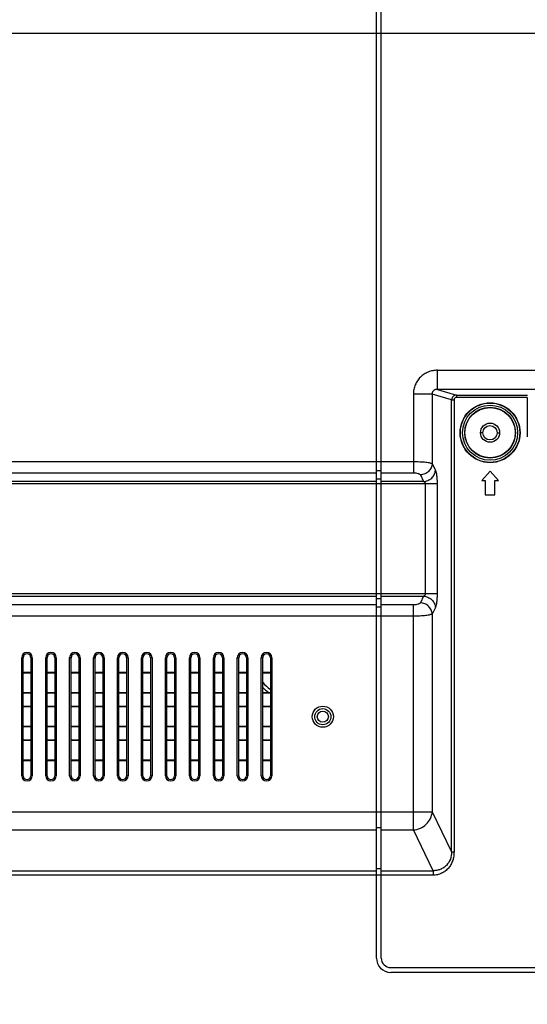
# Model space of a CAD drawing. Header units: millimetres. Extents: x -9020 to -2602, y 1105 to 6065.
# Tile 38 of 80: x -6597 to -6491, y 2650 to 2855. Entities that reach past the tile are written whole.
import ezdxf

# ---------------------------------------------------------------- set-up
doc = ezdxf.new("R2010")
doc.units = ezdxf.units.MM
doc.header["$LTSCALE"] = 65.395
doc.header["$PDSIZE"] = 0.05
doc.layers.get('0').update_dxf_attribs({"linetype": 'CONTINUOUS'})
doc.layers.get('Defpoints').update_dxf_attribs({"linetype": 'CONTINUOUS'})
doc.layers.add('02___PRT_ALL_AXES', color=7, linetype='CONTINUOUS')
doc.styles.get("Standard").update_dxf_attribs({"font": 'GOTHIC.TTF', "width": 0.5})
doc.dimstyles.new('ISO-25', dxfattribs={"dimtxt": 2.5, "dimasz": 2.5, "dimexe": 1.25, "dimexo": 0.625, "dimtad": 1, "dimtxsty": 'STANDARD', "dimcen": 2.5, "dimadec": 0, "dimazin": 0, "dimtfac": 1, "dimtmove": 0, "dimatfit": 3, "dimfxl": 1, "dimarcsym": 0})

# ---------------------------------------------------------------- blocks, each defined once
blk = doc.blocks.new('*D14')
at = {"color": 3, "lineweight": -2}
for p, q in [((-7637.35, 2811.59), (-7637.35, 2459.59)), ((-6424.31, 2811.59), (-6424.31, 2459.59)), ((-6439.31, 2460.84), (-7622.35, 2460.84))]:
    blk.add_line(p, q, dxfattribs=at)
at = {"color": 3}
for points in [[(-7622.35, 2463.34), (-7622.35, 2458.34), (-7637.35, 2460.84)], [(-6439.31, 2458.34), (-6439.31, 2463.34), (-6424.31, 2460.84)]]:
    blk.add_solid(points, dxfattribs=at)
at = {"layer": 'Defpoints', "color": 0}
for p in [(-7637.35, 2812.21), (-6424.31, 2812.21), (-7637.35, 2460.84)]:
    blk.add_point(p, dxfattribs=at)
at = {"color": 2, "insert": (-7030.83, 2478.8), "char_height": 20, "attachment_point": 5}
blk.add_mtext('1213 [47,758]', dxfattribs=at)
blk = doc.blocks.new('*D15')
at = {"color": 3, "lineweight": -2}
for p, q in [((-6472.32, 2852.35), (-7894.01, 2852.35)), ((-7892.76, 2837.35), (-7892.76, 2637.48)), ((-6472.32, 2622.48), (-7894.01, 2622.48))]:
    blk.add_line(p, q, dxfattribs=at)
at = {"color": 3}
for points in [[(-7890.26, 2837.35), (-7895.26, 2837.35), (-7892.76, 2852.35)], [(-7895.26, 2637.48), (-7890.26, 2637.48), (-7892.76, 2622.48)]]:
    blk.add_solid(points, dxfattribs=at)
at = {"layer": 'Defpoints', "color": 0}
for p in [(-6471.7, 2852.35), (-7892.76, 2622.48), (-6471.7, 2622.48)]:
    blk.add_point(p, dxfattribs=at)
at = {"color": 2, "insert": (-7910.72, 2737.42), "char_height": 20, "attachment_point": 5, "rotation": 90}
blk.add_mtext('230 [9,050]', dxfattribs=at)
blk = doc.blocks.new('*D16')
at = {"color": 3, "lineweight": -2}
for p, q in [((-7637.35, 3096.73), (-7637.35, 2411.46)), ((-6390.78, 3096.73), (-6390.78, 2411.46)), ((-6405.78, 2412.71), (-7622.35, 2412.71))]:
    blk.add_line(p, q, dxfattribs=at)
at = {"color": 3}
for points in [[(-7622.35, 2415.21), (-7622.35, 2410.21), (-7637.35, 2412.71)], [(-6405.78, 2410.21), (-6405.78, 2415.21), (-6390.78, 2412.71)]]:
    blk.add_solid(points, dxfattribs=at)
at = {"layer": 'Defpoints', "color": 0}
for p in [(-7637.35, 3097.35), (-6390.78, 3097.35), (-7637.35, 2412.71)]:
    blk.add_point(p, dxfattribs=at)
at = {"color": 2, "insert": (-7014.06, 2430.67), "char_height": 20, "attachment_point": 5}
blk.add_mtext('1247 [49,078]', dxfattribs=at)
blk = doc.blocks.new('*D17')
at = {"color": 3, "lineweight": -2}
for p, q in [((-6463.8, 3204.35), (-7949.19, 3204.35)), ((-7947.94, 3189.35), (-7947.94, 2637.48)), ((-6463.8, 2622.48), (-7949.19, 2622.48))]:
    blk.add_line(p, q, dxfattribs=at)
at = {"color": 3}
for points in [[(-7945.44, 3189.35), (-7950.44, 3189.35), (-7947.94, 3204.35)], [(-7950.44, 2637.48), (-7945.44, 2637.48), (-7947.94, 2622.48)]]:
    blk.add_solid(points, dxfattribs=at)
at = {"layer": 'Defpoints', "color": 0}
for p in [(-6463.18, 3204.35), (-7947.94, 2622.48), (-6463.18, 2622.48)]:
    blk.add_point(p, dxfattribs=at)
at = {"color": 2, "insert": (-7965.9, 2913.42), "char_height": 20, "attachment_point": 5, "rotation": 90}
blk.add_mtext('582 [22,908]', dxfattribs=at)

msp = doc.modelspace()

# ---------------------------------------------------------------- linework, layer by layer
at = {"color": 7, "linetype": 'Continuous'}
for p, q in [((-6522.03, 2659.25), (-6522.03, 3202.39)), ((-6521.03, 2659.25), (-6521.03, 3034.25)), ((-6509.3, 2782.01), (-6321.67, 2782.01)), ((-6509.3, 2778.02), (-6509.3, 2782.01)), ((-6510.39, 2777.05), (-6514.33, 2777.05)), ((-6514.33, 2777.05), (-6514.33, 2760.6)), ((-6506.34, 2775.85), (-6510.39, 2777.05)), ((-6510.39, 2777.05), (-6510.39, 2762.5)), ((-6321.67, 2778.02), (-6509.3, 2778.02)), ((-6509.3, 2778.02), (-6505.34, 2776.84)), ((-6505.34, 2776.84), (-6505.34, 2776.34)), ((-6490.54, 2776.34), (-6505.34, 2776.34)), ((-6490.54, 2776.34), (-6490.54, 2768.1)), ((-6506.34, 2775.85), (-6505.84, 2775.85)), ((-6506.34, 2681.4), (-6506.34, 2775.85)), ((-6505.84, 2775.85), (-6505.84, 2681.4)), ((-6499.83, 2768.96), (-6500.31, 2768.96)), ((-6496.83, 2768.96), (-6496.31, 2768.96)), ((-7359.65, 2762.95), (-6514.33, 2762.95)), ((-6510.39, 2762.5), (-6509.72, 2761.12)), ((-7357.19, 2760.6), (-6522.03, 2760.6)), ((-6522.03, 2761.07), (-6521.03, 2761.07)), ((-6521.03, 2760.6), (-6514.33, 2760.6)), ((-6512.85, 2760.15), (-6512.18, 2758.77)), ((-6498.31, 2760.97), (-6500.06, 2758.97)), ((-6496.56, 2758.97), (-6498.31, 2760.97)), ((-6509.37, 2758.3), (-7360.88, 2758.3)), ((-6522.03, 2758.77), (-7358.07, 2758.77)), ((-6521.03, 2759.24), (-6522.03, 2759.24)), ((-6512.18, 2758.77), (-6521.03, 2758.77)), ((-6511.83, 2758.3), (-6511.83, 2735.3)), ((-6509.37, 2758.3), (-6509.37, 2735.3)), ((-6500.06, 2758.97), (-6499.31, 2758.97)), ((-6499.31, 2758.97), (-6499.31, 2755.97)), ((-6497.31, 2758.97), (-6496.56, 2758.97)), ((-6497.31, 2755.97), (-6497.31, 2758.97)), ((-6499.31, 2755.97), (-6497.31, 2755.97)), ((-6509.37, 2735.3), (-7360.88, 2735.3)), ((-7358.07, 2734.83), (-6522.03, 2734.83)), ((-6522.03, 2733), (-7357.19, 2733)), ((-6522.03, 2734.36), (-6521.03, 2734.36)), ((-6521.03, 2734.83), (-6512.18, 2734.83)), ((-6514.33, 2733), (-6521.03, 2733)), ((-6514.33, 2686.01), (-6514.33, 2733)), ((-6512.18, 2734.83), (-6512.85, 2733.45)), ((-6521.03, 2732.53), (-6522.03, 2732.53)), ((-6509.72, 2732.48), (-6510.39, 2731.1)), ((-6510.39, 2731.1), (-6510.39, 2689.77)), ((-6514.33, 2730.65), (-7359.65, 2730.65)), ((-6596.08, 2721.98), (-6595.78, 2721.98)), ((-6596.08, 2697.33), (-6596.08, 2721.98)), ((-6595.78, 2697.33), (-6595.78, 2721.98)), ((-6593.88, 2721.98), (-6594.18, 2721.98)), ((-6594.18, 2721.98), (-6594.18, 2697.33)), ((-6593.88, 2721.98), (-6593.88, 2697.33)), ((-6591.08, 2721.98), (-6590.78, 2721.98)), ((-6591.08, 2697.33), (-6591.08, 2721.98)), ((-6590.78, 2697.33), (-6590.78, 2721.98)), ((-6588.88, 2721.98), (-6589.18, 2721.98)), ((-6589.18, 2721.98), (-6589.18, 2697.33)), ((-6588.88, 2721.98), (-6588.88, 2697.33)), ((-6586.08, 2721.98), (-6585.78, 2721.98)), ((-6586.08, 2697.33), (-6586.08, 2721.98)), ((-6585.78, 2697.33), (-6585.78, 2721.98)), ((-6583.88, 2721.98), (-6584.18, 2721.98)), ((-6584.18, 2721.98), (-6584.18, 2697.33)), ((-6583.88, 2721.98), (-6583.88, 2697.33)), ((-6581.08, 2721.98), (-6580.78, 2721.98)), ((-6581.08, 2697.33), (-6581.08, 2721.98)), ((-6580.78, 2697.33), (-6580.78, 2721.98)), ((-6578.88, 2721.98), (-6579.18, 2721.98)), ((-6579.18, 2721.98), (-6579.18, 2697.33)), ((-6578.88, 2721.98), (-6578.88, 2697.33)), ((-6576.08, 2721.98), (-6575.78, 2721.98)), ((-6576.08, 2697.33), (-6576.08, 2721.98)), ((-6575.78, 2697.33), (-6575.78, 2721.98)), ((-6573.88, 2721.98), (-6574.18, 2721.98)), ((-6574.18, 2721.98), (-6574.18, 2697.33)), ((-6573.88, 2721.98), (-6573.88, 2697.33)), ((-6571.08, 2721.98), (-6570.78, 2721.98)), ((-6571.08, 2697.33), (-6571.08, 2721.98)), ((-6570.78, 2697.33), (-6570.78, 2721.98)), ((-6568.88, 2721.98), (-6569.18, 2721.98)), ((-6569.18, 2721.98), (-6569.18, 2697.33)), ((-6568.88, 2721.98), (-6568.88, 2697.33)), ((-6566.08, 2721.98), (-6565.78, 2721.98)), ((-6566.08, 2697.33), (-6566.08, 2721.98)), ((-6565.78, 2697.33), (-6565.78, 2721.98)), ((-6563.88, 2721.98), (-6564.18, 2721.98)), ((-6564.18, 2721.98), (-6564.18, 2697.33)), ((-6563.88, 2721.98), (-6563.88, 2697.33)), ((-6561.08, 2721.98), (-6560.78, 2721.98)), ((-6561.08, 2697.33), (-6561.08, 2721.98)), ((-6560.78, 2697.33), (-6560.78, 2721.98)), ((-6558.88, 2721.98), (-6559.18, 2721.98)), ((-6559.18, 2721.98), (-6559.18, 2697.33)), ((-6558.88, 2721.98), (-6558.88, 2697.33)), ((-6556.08, 2721.98), (-6555.78, 2721.98)), ((-6556.08, 2697.33), (-6556.08, 2721.98)), ((-6555.78, 2697.33), (-6555.78, 2721.98)), ((-6553.88, 2721.98), (-6554.18, 2721.98)), ((-6554.18, 2721.98), (-6554.18, 2697.33)), ((-6553.88, 2721.98), (-6553.88, 2697.33)), ((-6551.08, 2721.98), (-6550.78, 2721.98)), ((-6551.08, 2697.33), (-6551.08, 2721.98)), ((-6550.78, 2697.33), (-6550.78, 2721.98)), ((-6548.88, 2721.98), (-6549.18, 2721.98)), ((-6549.18, 2721.98), (-6549.18, 2697.33)), ((-6548.88, 2721.98), (-6548.88, 2697.33)), ((-6546.08, 2721.98), (-6545.78, 2721.98)), ((-6546.08, 2697.33), (-6546.08, 2721.98)), ((-6545.78, 2697.33), (-6545.78, 2721.98)), ((-6543.88, 2721.98), (-6544.18, 2721.98)), ((-6544.18, 2721.98), (-6544.18, 2697.33)), ((-6543.88, 2721.98), (-6543.88, 2697.33)), ((-6594.18, 2718.86), (-6595.78, 2718.86)), ((-6594.18, 2718.78), (-6595.78, 2718.78)), ((-6589.18, 2718.86), (-6590.78, 2718.86)), ((-6589.18, 2718.78), (-6590.78, 2718.78)), ((-6584.18, 2718.86), (-6585.78, 2718.86)), ((-6584.18, 2718.78), (-6585.78, 2718.78)), ((-6579.18, 2718.86), (-6580.78, 2718.86)), ((-6579.18, 2718.78), (-6580.78, 2718.78)), ((-6574.18, 2718.86), (-6575.78, 2718.86)), ((-6574.18, 2718.78), (-6575.78, 2718.78)), ((-6569.18, 2718.86), (-6570.78, 2718.86)), ((-6569.18, 2718.78), (-6570.78, 2718.78)), ((-6564.18, 2718.86), (-6565.78, 2718.86)), ((-6564.18, 2718.78), (-6565.78, 2718.78)), ((-6559.18, 2718.86), (-6560.78, 2718.86)), ((-6559.18, 2718.78), (-6560.78, 2718.78)), ((-6554.18, 2718.86), (-6555.78, 2718.86)), ((-6554.18, 2718.78), (-6555.78, 2718.78)), ((-6549.18, 2718.86), (-6550.78, 2718.86)), ((-6549.18, 2718.78), (-6550.78, 2718.78)), ((-6544.18, 2718.86), (-6545.78, 2718.86)), ((-6544.18, 2718.78), (-6545.78, 2718.78)), ((-6595.78, 2714.73), (-6594.18, 2714.73)), ((-6595.78, 2714.64), (-6594.18, 2714.64)), ((-6590.78, 2714.73), (-6589.18, 2714.73)), ((-6590.78, 2714.64), (-6589.18, 2714.64)), ((-6585.78, 2714.73), (-6584.18, 2714.73)), ((-6585.78, 2714.64), (-6584.18, 2714.64)), ((-6580.78, 2714.73), (-6579.18, 2714.73)), ((-6580.78, 2714.64), (-6579.18, 2714.64)), ((-6575.78, 2714.73), (-6574.18, 2714.73)), ((-6575.78, 2714.64), (-6574.18, 2714.64)), ((-6570.78, 2714.73), (-6569.18, 2714.73)), ((-6570.78, 2714.64), (-6569.18, 2714.64)), ((-6565.78, 2714.73), (-6564.18, 2714.73)), ((-6565.78, 2714.64), (-6564.18, 2714.64)), ((-6560.78, 2714.73), (-6559.18, 2714.73)), ((-6560.78, 2714.64), (-6559.18, 2714.64)), ((-6555.78, 2714.73), (-6554.18, 2714.73)), ((-6555.78, 2714.64), (-6554.18, 2714.64)), ((-6550.78, 2714.73), (-6549.18, 2714.73)), ((-6550.78, 2714.64), (-6549.18, 2714.64)), ((-6545.78, 2714.73), (-6544.18, 2714.73)), ((-6545.78, 2714.64), (-6544.18, 2714.64)), ((-6594.18, 2711.81), (-6595.78, 2711.81)), ((-6594.18, 2711.73), (-6595.78, 2711.73)), ((-6589.18, 2711.81), (-6590.78, 2711.81)), ((-6589.18, 2711.73), (-6590.78, 2711.73)), ((-6584.18, 2711.81), (-6585.78, 2711.81)), ((-6584.18, 2711.73), (-6585.78, 2711.73)), ((-6579.18, 2711.81), (-6580.78, 2711.81)), ((-6579.18, 2711.73), (-6580.78, 2711.73)), ((-6574.18, 2711.81), (-6575.78, 2711.81)), ((-6574.18, 2711.73), (-6575.78, 2711.73)), ((-6569.18, 2711.81), (-6570.78, 2711.81)), ((-6569.18, 2711.73), (-6570.78, 2711.73)), ((-6564.18, 2711.81), (-6565.78, 2711.81)), ((-6564.18, 2711.73), (-6565.78, 2711.73)), ((-6559.18, 2711.81), (-6560.78, 2711.81)), ((-6559.18, 2711.73), (-6560.78, 2711.73)), ((-6554.18, 2711.81), (-6555.78, 2711.81)), ((-6554.18, 2711.73), (-6555.78, 2711.73)), ((-6549.18, 2711.81), (-6550.78, 2711.81)), ((-6549.18, 2711.73), (-6550.78, 2711.73)), ((-6544.18, 2711.81), (-6545.78, 2711.81)), ((-6544.18, 2711.73), (-6545.78, 2711.73)), ((-6595.78, 2707.68), (-6594.18, 2707.68)), ((-6595.78, 2707.59), (-6594.18, 2707.59)), ((-6590.78, 2707.68), (-6589.18, 2707.68)), ((-6590.78, 2707.59), (-6589.18, 2707.59)), ((-6585.78, 2707.68), (-6584.18, 2707.68)), ((-6585.78, 2707.59), (-6584.18, 2707.59)), ((-6580.78, 2707.68), (-6579.18, 2707.68)), ((-6580.78, 2707.59), (-6579.18, 2707.59)), ((-6575.78, 2707.68), (-6574.18, 2707.68)), ((-6575.78, 2707.59), (-6574.18, 2707.59)), ((-6570.78, 2707.68), (-6569.18, 2707.68)), ((-6570.78, 2707.59), (-6569.18, 2707.59)), ((-6565.78, 2707.68), (-6564.18, 2707.68)), ((-6565.78, 2707.59), (-6564.18, 2707.59)), ((-6560.78, 2707.68), (-6559.18, 2707.68)), ((-6560.78, 2707.59), (-6559.18, 2707.59)), ((-6555.78, 2707.68), (-6554.18, 2707.68)), ((-6555.78, 2707.59), (-6554.18, 2707.59)), ((-6550.78, 2707.68), (-6549.18, 2707.68)), ((-6550.78, 2707.59), (-6549.18, 2707.59)), ((-6545.78, 2707.68), (-6544.18, 2707.68)), ((-6545.78, 2707.59), (-6544.18, 2707.59)), ((-6594.18, 2704.76), (-6595.78, 2704.76)), ((-6594.18, 2704.68), (-6595.78, 2704.68)), ((-6589.18, 2704.76), (-6590.78, 2704.76)), ((-6589.18, 2704.68), (-6590.78, 2704.68)), ((-6584.18, 2704.76), (-6585.78, 2704.76)), ((-6584.18, 2704.68), (-6585.78, 2704.68)), ((-6579.18, 2704.76), (-6580.78, 2704.76)), ((-6579.18, 2704.68), (-6580.78, 2704.68)), ((-6574.18, 2704.76), (-6575.78, 2704.76)), ((-6574.18, 2704.68), (-6575.78, 2704.68)), ((-6569.18, 2704.76), (-6570.78, 2704.76)), ((-6569.18, 2704.68), (-6570.78, 2704.68)), ((-6564.18, 2704.76), (-6565.78, 2704.76)), ((-6564.18, 2704.68), (-6565.78, 2704.68)), ((-6559.18, 2704.76), (-6560.78, 2704.76)), ((-6559.18, 2704.68), (-6560.78, 2704.68)), ((-6554.18, 2704.76), (-6555.78, 2704.76)), ((-6554.18, 2704.68), (-6555.78, 2704.68)), ((-6549.18, 2704.76), (-6550.78, 2704.76)), ((-6549.18, 2704.68), (-6550.78, 2704.68)), ((-6544.18, 2704.76), (-6545.78, 2704.76)), ((-6544.18, 2704.68), (-6545.78, 2704.68)), ((-6595.78, 2700.63), (-6594.18, 2700.63)), ((-6595.78, 2700.54), (-6594.18, 2700.54)), ((-6590.78, 2700.63), (-6589.18, 2700.63)), ((-6590.78, 2700.54), (-6589.18, 2700.54)), ((-6585.78, 2700.63), (-6584.18, 2700.63)), ((-6585.78, 2700.54), (-6584.18, 2700.54)), ((-6580.78, 2700.63), (-6579.18, 2700.63)), ((-6580.78, 2700.54), (-6579.18, 2700.54)), ((-6575.78, 2700.63), (-6574.18, 2700.63)), ((-6575.78, 2700.54), (-6574.18, 2700.54)), ((-6570.78, 2700.63), (-6569.18, 2700.63)), ((-6570.78, 2700.54), (-6569.18, 2700.54)), ((-6565.78, 2700.63), (-6564.18, 2700.63)), ((-6565.78, 2700.54), (-6564.18, 2700.54)), ((-6560.78, 2700.63), (-6559.18, 2700.63)), ((-6560.78, 2700.54), (-6559.18, 2700.54)), ((-6555.78, 2700.63), (-6554.18, 2700.63)), ((-6555.78, 2700.54), (-6554.18, 2700.54)), ((-6550.78, 2700.63), (-6549.18, 2700.63)), ((-6550.78, 2700.54), (-6549.18, 2700.54)), ((-6545.78, 2700.63), (-6544.18, 2700.63)), ((-6545.78, 2700.54), (-6544.18, 2700.54)), ((-6596.08, 2697.33), (-6595.78, 2697.33)), ((-6593.88, 2697.33), (-6594.18, 2697.33)), ((-6591.08, 2697.33), (-6590.78, 2697.33)), ((-6588.88, 2697.33), (-6589.18, 2697.33)), ((-6586.08, 2697.33), (-6585.78, 2697.33)), ((-6583.88, 2697.33), (-6584.18, 2697.33)), ((-6581.08, 2697.33), (-6580.78, 2697.33)), ((-6578.88, 2697.33), (-6579.18, 2697.33)), ((-6576.08, 2697.33), (-6575.78, 2697.33)), ((-6573.88, 2697.33), (-6574.18, 2697.33)), ((-6571.08, 2697.33), (-6570.78, 2697.33)), ((-6568.88, 2697.33), (-6569.18, 2697.33)), ((-6566.08, 2697.33), (-6565.78, 2697.33)), ((-6563.88, 2697.33), (-6564.18, 2697.33)), ((-6561.08, 2697.33), (-6560.78, 2697.33)), ((-6558.88, 2697.33), (-6559.18, 2697.33)), ((-6556.08, 2697.33), (-6555.78, 2697.33)), ((-6553.88, 2697.33), (-6554.18, 2697.33)), ((-6551.08, 2697.33), (-6550.78, 2697.33)), ((-6548.88, 2697.33), (-6549.18, 2697.33)), ((-6546.08, 2697.33), (-6545.78, 2697.33)), ((-6543.88, 2697.33), (-6544.18, 2697.33)), ((-7357.19, 2689.77), (-6510.39, 2689.77)), ((-6510.39, 2689.77), (-6506.34, 2681.4)), ((-7357.36, 2686.01), (-6522.03, 2686.01)), ((-6522.03, 2686.48), (-6521.03, 2686.48)), ((-6521.03, 2686.01), (-6514.33, 2686.01)), ((-6510.2, 2677.49), (-6514.33, 2686.01)), ((-6506.34, 2681.4), (-6505.84, 2681.4)), ((-7361.58, 2677.49), (-6522.03, 2677.49)), ((-6522.03, 2677.96), (-6521.03, 2677.96)), ((-6521.03, 2677.49), (-6510.2, 2677.49)), ((-6510.2, 2676.55), (-7365.04, 2676.55)), ((-6519.03, 2657.25), (-6272.03, 2657.25)), ((-6272.03, 2656.25), (-6519.03, 2656.25))]:
    msp.add_line(p, q, dxfattribs=at)
for centre, radius in [((-6498.31, 2768.97), 6.25), ((-6498.31, 2768.97), 5.25), ((-6498.31, 2768.97), 2), ((-6533.23, 2709.65), 2.21), ((-6533.23, 2709.65), 1.69), ((-6533.23, 2709.65), 1.16)]:
    msp.add_circle(centre, radius, dxfattribs=at)
at = {"color": 3, "linetype": 'Continuous'}
msp.add_circle((-6498.33, 2768.96), 1.5, dxfattribs=at)
at = {"color": 7, "linetype": 'Continuous'}
for centre, radius, start, end in [((-6594.98, 2721.98), 1.1, 0, 180), ((-6594.98, 2721.98), 0.8, 0, 180), ((-6589.98, 2721.98), 1.1, 0, 180), ((-6589.98, 2721.98), 0.8, 0, 180), ((-6584.98, 2721.98), 1.1, 0, 180), ((-6584.98, 2721.98), 0.8, 0, 180), ((-6579.98, 2721.98), 1.1, 0, 180), ((-6579.98, 2721.98), 0.8, 0, 180), ((-6574.98, 2721.98), 1.1, 0, 180), ((-6574.98, 2721.98), 0.8, 0, 180), ((-6569.98, 2721.98), 1.1, 0, 180), ((-6569.98, 2721.98), 0.8, 0, 180), ((-6564.98, 2721.98), 1.1, 0, 180), ((-6564.98, 2721.98), 0.8, 0, 180), ((-6559.98, 2721.98), 1.1, 0, 180), ((-6559.98, 2721.98), 0.8, 0, 180), ((-6554.98, 2721.98), 1.1, 0, 180), ((-6554.98, 2721.98), 0.8, 0, 180), ((-6549.98, 2721.98), 1.1, 0, 180), ((-6549.98, 2721.98), 0.8, 0, 180), ((-6544.98, 2721.98), 1.1, 0, 180), ((-6544.98, 2721.98), 0.8, 0, 180), ((-6537.48, 2724.31), 11.21, 222.2137, 233.2826), ((-6537.48, 2724.31), 11.91, 225.8395, 233.5662), ((-6594.98, 2697.33), 1.1, 180, 0), ((-6594.98, 2697.33), 0.8, 180, 0), ((-6589.98, 2697.33), 1.1, 180, 0), ((-6589.98, 2697.33), 0.8, 180, 0), ((-6584.98, 2697.33), 1.1, 180, 0), ((-6584.98, 2697.33), 0.8, 180, 0), ((-6579.98, 2697.33), 1.1, 180, 0), ((-6579.98, 2697.33), 0.8, 180, 0), ((-6574.98, 2697.33), 1.1, 180, 0), ((-6574.98, 2697.33), 0.8, 180, 0), ((-6569.98, 2697.33), 1.1, 180, 0), ((-6569.98, 2697.33), 0.8, 180, 0), ((-6564.98, 2697.33), 1.1, 180, 0), ((-6564.98, 2697.33), 0.8, 180, 0), ((-6559.98, 2697.33), 1.1, 180, 0), ((-6559.98, 2697.33), 0.8, 180, 0), ((-6554.98, 2697.33), 1.1, 180, 0), ((-6554.98, 2697.33), 0.8, 180, 0), ((-6549.98, 2697.33), 1.1, 180, 0), ((-6549.98, 2697.33), 0.8, 180, 0), ((-6544.98, 2697.33), 1.1, 180, 0), ((-6544.98, 2697.33), 0.8, 180, 0), ((-6519.03, 2659.25), 3, 180, 270), ((-6519.03, 2659.25), 2, 180, 270)]:
    msp.add_arc(centre, radius, start, end, dxfattribs=at)
for points, knots in [([(-6509.3, 2782.01), (-6509.62, 2782.01), (-6510.28, 2781.95), (-6511.22, 2781.67), (-6512.1, 2781.21), (-6512.87, 2780.6), (-6513.5, 2779.84), (-6513.97, 2778.97), (-6514.26, 2778.03), (-6514.33, 2777.38), (-6514.33, 2777.05)], [0, 0, 0, 0, 0.12501, 0.250017, 0.375021, 0.500021, 0.625017, 0.750012, 0.875006, 1, 1, 1, 1]), ([(-6509.3, 2778.02), (-6509.42, 2778.02), (-6509.68, 2777.99), (-6510.05, 2777.81), (-6510.33, 2777.49), (-6510.39, 2777.19), (-6510.39, 2777.05)], [0, 0, 0, 0, 0.232613, 0.475977, 0.73464, 1, 1, 1, 1]), ([(-6505.34, 2776.84), (-6505.47, 2776.84), (-6505.73, 2776.79), (-6506.06, 2776.57), (-6506.28, 2776.24), (-6506.33, 2775.98), (-6506.34, 2775.85)], [0, 0, 0, 0, 0.24955, 0.499465, 0.749693, 1, 1, 1, 1]), ([(-6505.34, 2776.34), (-6505.4, 2776.34), (-6505.54, 2776.32), (-6505.7, 2776.21), (-6505.82, 2776.04), (-6505.84, 2775.91), (-6505.84, 2775.85)], [0, 0, 0, 0, 0.25007, 0.500084, 0.750049, 1, 1, 1, 1]), ([(-6514.33, 2762.95), (-6513.87, 2762.95), (-6513.2, 2762.93), (-6512.34, 2762.88), (-6511.77, 2762.83), (-6511.29, 2762.76), (-6510.89, 2762.69), (-6510.63, 2762.62), (-6510.47, 2762.55), (-6510.41, 2762.52), (-6510.39, 2762.5)], [0, 0, 0, 0, 0.344147, 0.50309, 0.646833, 0.771234, 0.8729, 0.949408, 0.977893, 1, 1, 1, 1]), ([(-6510.39, 2762.5), (-6510.41, 2762.2), (-6510.57, 2761.6), (-6511.12, 2760.84), (-6511.92, 2760.32), (-6512.54, 2760.17), (-6512.85, 2760.15)], [0, 0, 0, 0, 0.24304, 0.492809, 0.746697, 1, 1, 1, 1]), ([(-6514.33, 2760.6), (-6514.15, 2760.6), (-6513.82, 2760.58), (-6513.43, 2760.5), (-6513.17, 2760.41), (-6513, 2760.32), (-6512.88, 2760.22), (-6512.85, 2760.15)], [0, 0, 0, 0, 0.330676, 0.621661, 0.743415, 0.846849, 1, 1, 1, 1]), ([(-6512.18, 2758.77), (-6511.87, 2758.79), (-6511.25, 2758.94), (-6510.46, 2759.46), (-6509.9, 2760.22), (-6509.74, 2760.82), (-6509.72, 2761.12)], [0, 0, 0, 0, 0.253303, 0.507191, 0.75696, 1, 1, 1, 1]), ([(-6509.72, 2761.12), (-6509.69, 2761.06), (-6509.64, 2760.92), (-6509.54, 2760.55), (-6509.45, 2759.98), (-6509.39, 2759.18), (-6509.37, 2758.6), (-6509.37, 2758.3)], [0, 0, 0, 0, 0.07044, 0.160559, 0.39395, 0.682261, 1, 1, 1, 1]), ([(-6512.18, 2758.77), (-6512.09, 2758.74), (-6511.96, 2758.65), (-6511.86, 2758.47), (-6511.83, 2758.36), (-6511.83, 2758.3)], [0, 0, 0, 0, 0.455, 0.715848, 1, 1, 1, 1]), ([(-6511.83, 2735.3), (-6511.83, 2735.24), (-6511.86, 2735.13), (-6511.96, 2734.95), (-6512.09, 2734.86), (-6512.18, 2734.83)], [0, 0, 0, 0, 0.284152, 0.545, 1, 1, 1, 1]), ([(-6509.37, 2735.3), (-6509.37, 2735), (-6509.39, 2734.42), (-6509.45, 2733.63), (-6509.54, 2733.05), (-6509.64, 2732.69), (-6509.69, 2732.54), (-6509.72, 2732.48)], [0, 0, 0, 0, 0.317739, 0.60605, 0.839441, 0.92956, 1, 1, 1, 1]), ([(-6512.85, 2733.45), (-6512.88, 2733.38), (-6513, 2733.29), (-6513.17, 2733.19), (-6513.43, 2733.1), (-6513.82, 2733.02), (-6514.15, 2733), (-6514.33, 2733)], [0, 0, 0, 0, 0.153149, 0.256583, 0.378337, 0.669321, 1, 1, 1, 1]), ([(-6510.39, 2731.1), (-6510.41, 2731.4), (-6510.57, 2732.01), (-6511.12, 2732.76), (-6511.92, 2733.29), (-6512.54, 2733.43), (-6512.85, 2733.45)], [0, 0, 0, 0, 0.24304, 0.492809, 0.746697, 1, 1, 1, 1]), ([(-6512.18, 2734.83), (-6511.87, 2734.81), (-6511.25, 2734.66), (-6510.46, 2734.14), (-6509.9, 2733.38), (-6509.74, 2732.78), (-6509.72, 2732.48)], [0, 0, 0, 0, 0.253303, 0.507191, 0.75696, 1, 1, 1, 1]), ([(-6510.39, 2731.1), (-6510.41, 2731.09), (-6510.47, 2731.05), (-6510.63, 2730.99), (-6510.89, 2730.91), (-6511.29, 2730.84), (-6511.77, 2730.77), (-6512.34, 2730.72), (-6513.2, 2730.67), (-6513.87, 2730.65), (-6514.33, 2730.65)], [0, 0, 0, 0, 0.022107, 0.050591, 0.127098, 0.228764, 0.353165, 0.496908, 0.65585, 1, 1, 1, 1]), ([(-6514.33, 2686.01), (-6513.83, 2686.04), (-6512.83, 2686.28), (-6511.57, 2687.12), (-6510.68, 2688.33), (-6510.42, 2689.29), (-6510.39, 2689.77)], [0, 0, 0, 0, 0.253303, 0.507191, 0.75696, 1, 1, 1, 1]), ([(-6505.84, 2681.4), (-6505.84, 2681.1), (-6505.88, 2680.5), (-6506.09, 2679.61), (-6506.45, 2678.77), (-6506.98, 2678.02), (-6507.64, 2677.39), (-6508.43, 2676.92), (-6509.29, 2676.62), (-6509.9, 2676.55), (-6510.2, 2676.55)], [0, 0, 0, 0, 0.125089, 0.250131, 0.375143, 0.500135, 0.625117, 0.750091, 0.875057, 1, 1, 1, 1]), ([(-6506.34, 2681.4), (-6506.33, 2680.89), (-6506.51, 2679.86), (-6507.21, 2678.75), (-6508, 2678.1), (-6508.69, 2677.74), (-6509.43, 2677.53), (-6509.94, 2677.49), (-6510.2, 2677.49)], [0, 0, 0, 0, 0.249772, 0.499146, 0.624372, 0.749545, 0.874717, 1, 1, 1, 1]), ([(-6510.2, 2677.49), (-6510.2, 2677.37), (-6510.2, 2677.15), (-6510.2, 2676.84), (-6510.2, 2676.65), (-6510.2, 2676.55)], [0, 0, 0, 0, 0.389619, 0.680006, 1, 1, 1, 1])]:
    msp.add_open_spline(points, degree=3, knots=knots, dxfattribs=at)
at = {"layer": '02___PRT_ALL_AXES', "color": 7, "linetype": 'Continuous'}
msp.add_line((-6505.34, 2776.84), (-6490.52, 2776.84), dxfattribs=at)
for radius in [6.2, 5.75, 5.3]:
    msp.add_circle((-6498.31, 2768.97), radius, dxfattribs=at)

# ---------------------------------------------------------------- dimensions: what is measured, and where the dimension line sits
for base, p1, p2, picture, middle in [((-7947.94, 2622.48), (-6463.18, 3204.35), (-6463.18, 2622.48), '*D17', (-7965.9, 2913.42)), ((-7892.76, 2622.48), (-6471.7, 2852.35), (-6471.7, 2622.48), '*D15', (-7910.72, 2737.42))]:
    dim = msp.add_linear_dim(base=base, p1=p1, p2=p2, angle=90, dimstyle='ISO-25', override={"dimtxt": 20, "dimasz": 15, "dimgap": 5, "dimdec": 0, "dimclrd": 3, "dimclre": 3, "dimclrt": 2, "dimadec": 1, "dimtp": 0.3, "dimtm": 0.3, "dimtofl": 0})
    dim.commit()
    dim.dimension.update_dxf_attribs({"geometry": picture, "text_midpoint": middle})
for base, p1, p2, picture, middle in [((-7637.35, 2412.71), (-6390.78, 3097.35), (-7637.35, 3097.35), '*D16', (-7014.06, 2430.67)), ((-7637.35, 2460.84), (-6424.31, 2812.21), (-7637.35, 2812.21), '*D14', (-7030.83, 2478.8))]:
    dim = msp.add_linear_dim(base=base, p1=p1, p2=p2, dimstyle='ISO-25', override={"dimtxt": 20, "dimasz": 15, "dimgap": 5, "dimdec": 0, "dimclrd": 3, "dimclre": 3, "dimclrt": 2, "dimadec": 1, "dimtp": 0.3, "dimtm": 0.3, "dimtofl": 0})
    dim.commit()
    dim.dimension.update_dxf_attribs({"geometry": picture, "text_midpoint": middle})

doc.saveas('drawing.dxf')
